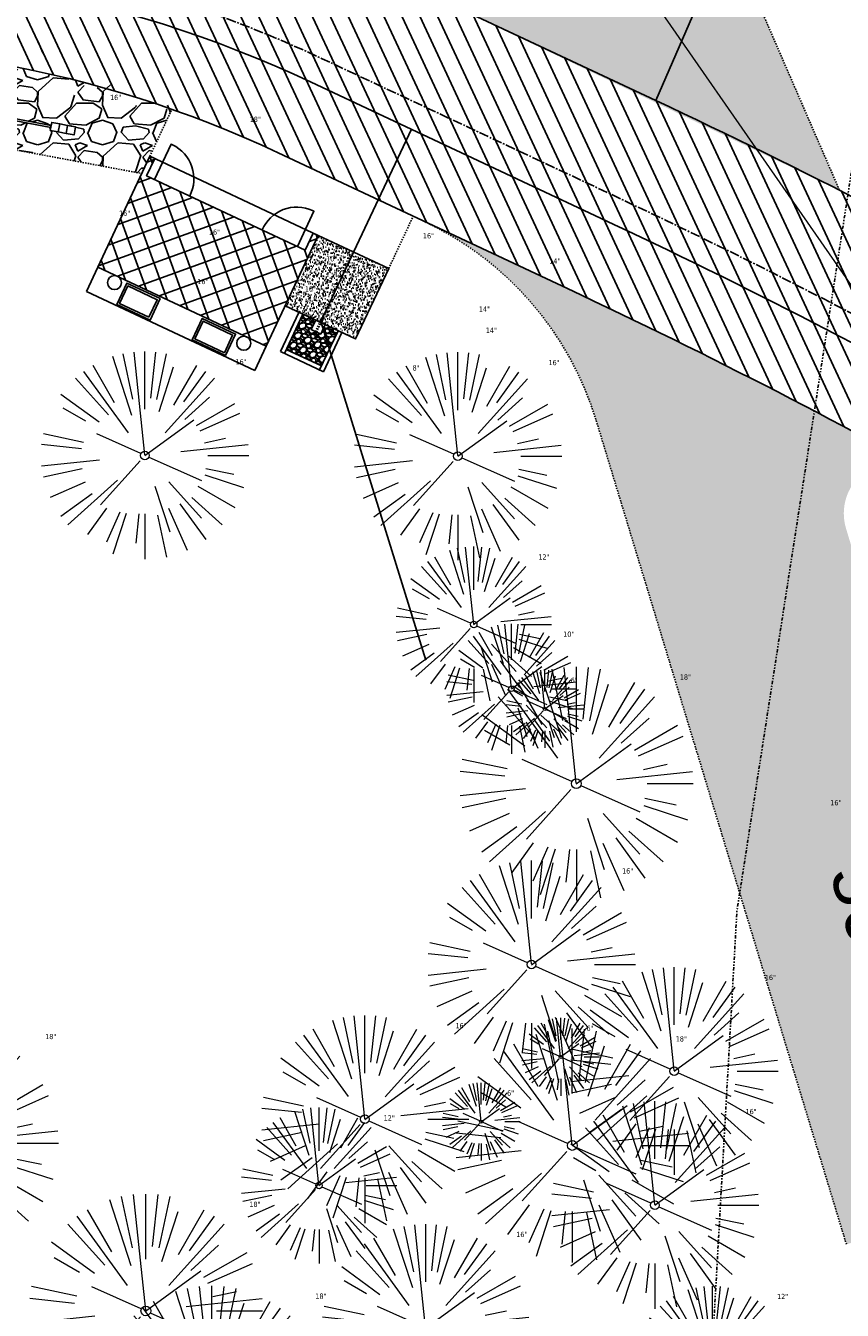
# Model space of a CAD drawing. Header units: feet. Extents: x 1134296 to 1140710, y 647902 to 649877.
# Tile 48 of 57: x 1134904 to 1134967, y 649174 to 649273. Entities that reach past the tile are written whole.
import ezdxf
from ezdxf.lldxf.tags import DXFTag

# ---------------------------------------------------------------- set-up
doc = ezdxf.new("R2010")
doc.units = ezdxf.units.FT
doc.header["$MEASUREMENT"] = 0
for name, pattern in [('CENTER2', [1.125, 0.75, -0.125, 0.125, -0.125]), ('DIVIDE2', [0.625, 0.25, -0.125, 0, -0.125, 0, -0.125]), ('DOT', [0.25, 0, -0.25]), ('HIDDEN', [0.375, 0.25, -0.125]), ('HIDDEN4', [0.095, 0.05, -0.045]), ('RAD', [0.13, 0.08, -0.05])]:
    doc.linetypes.add(name, pattern=pattern)
for name, color, linetype in [('-AGGREGATE', 8, 'Continuous'), ('-HARDWARE', 7, 'Continuous'), ('-TIMBER', 5, 'Continuous'), ('-WOOD', 5, 'Continuous'), ('A-BULLETINBOARD', 3, 'Continuous'), ('A-POSTS&BEAMS', 5, 'Continuous'), ('C-BLDG-DOOR', 5, 'Continuous'), ('C-BLDG-OTLN', 4, 'Continuous'), ('C-BLDG-PATT', 8, 'Continuous'), ('C-CAMPSITE-PADS', 6, 'Continuous'), ('C-PRKG-ASPH', 8, 'Continuous'), ('C-PRKG-GRVL', 8, 'Continuous'), ('C-ROAD-ASPHALT', 1, 'Continuous'), ('C-ROAD-CNTR', 1, 'CENTER2'), ('C-ROAD-GRVL', 1, 'RAD'), ('C-SWLK-CONC', 6, 'Continuous'), ('C-SWLK-CONC-PATT', 8, 'Continuous'), ('C-SWLK-GRVL', 6, 'RAD'), ('C-SWLK-GRVL-PATT', 8, 'Continuous'), ('C-UTIL-HYDRANT', 5, 'Continuous'), ('C-UTIL-WATER-MEP', 7, 'WATER (.5x)'), ('G-XREF', 7, 'Continuous'), ('V-FLOOD-PLAIN', 2, 'DIVIDE2')]:
    doc.layers.add(name, color=color, linetype=linetype)
doc.layers.add('A-HIDDEN', color=8, linetype='DOT', plot=False)
for name, color, linetype, lineweight in [('V-SITE-VEGE', 55, 'Continuous', 18), ('V-SITE-VEGE-TEXT', 8, 'Continuous', 18), ('V-UTIL-WATR-LINE', 8, 'WATER', 15)]:
    doc.layers.add(name, color=color, linetype=linetype, lineweight=lineweight)
doc.styles.add('Arial', font='arial.ttf')
doc.styles.add('SEI-Dim & Leader', font='tahoma.ttf')
doc.styles.get("Standard").update_dxf_attribs({"font": 'arial.ttf'})
tags = doc.linetypes.add('WATER', pattern='A,1.5,-0.2,["W",Standard,S=0.08,R=0,X=-0.1,Y=-0.04],-0.05', length=1.75).pattern_tags.tags
tags[6] = DXFTag(74, 10)
tags = doc.linetypes.add('WATER (.5x)', pattern='A,0.75,-0.2,["W",Standard,S=0.08,R=0,X=-0.1,Y=-0.04],-0.05', length=1).pattern_tags.tags
tags[6] = DXFTag(74, 10)
pattern_1 = [(37.50000000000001, (0, 0), (-0.06299335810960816, 1.926823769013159), [0, -1.52, 0, -1.7, 0, -1.625]), (7.499999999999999, (0, 0), (1.769776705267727, 2.82214606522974), [0, -0.82, 0, -1.37, 0, -0.525]), (327.5, (-1.23, 0), (3.114141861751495, 0.005659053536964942), [0, -0.5, 0, -1.8, 0, -2.35]), (317.5, (-1.23, 0), (3.006126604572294, 0.8776755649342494), [0, -0.25, 0, -1.18, 0, -1.35])]

# ---------------------------------------------------------------- blocks, each defined once
blk = doc.blocks.new('V-SITE-VEGE-Coniferious Tree 2')
at = {"color": 0, "linetype": 'ByBlock'}
for p, q in [((-0.0003172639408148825, 0.0025937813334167), (-0.05229705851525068, 0.4972664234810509)), ((-3.601054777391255e-05, 0.2219193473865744), (-3.601054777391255e-05, 0.5000060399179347)), ((0.02890183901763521, 0.2753366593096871), (0.05222503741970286, 0.4972664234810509)), ((-0.06264093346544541, 0.1926377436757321), (-0.1545378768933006, 0.4755369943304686)), ((-0.0574950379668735, 0.2703678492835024), (-0.1039851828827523, 0.4890788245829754)), ((0.0571938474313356, 0.2692740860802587), (0.1039131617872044, 0.4890788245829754)), ((-0.07913071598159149, 0.1088658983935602), (-0.2939353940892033, 0.4045257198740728)), ((-0.1460065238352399, 0.2528363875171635), (-0.2500390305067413, 0.4330260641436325)), ((0.06850648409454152, 0.2109817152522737), (0.1382469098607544, 0.425630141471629)), ((0.139142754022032, 0.2410654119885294), (0.2499670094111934, 0.4330260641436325)), ((0.1868724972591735, 0.2572635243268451), (0.2938633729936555, 0.4045257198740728)), ((-0.1756943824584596, 0.1950752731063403), (-0.3346129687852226, 0.3715878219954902)), ((0.09777767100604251, 0.108636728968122), (0.3345409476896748, 0.3715878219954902)), ((-0.2201011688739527, 0.1598873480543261), (-0.4045617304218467, 0.2938993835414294)), ((0.1919663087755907, 0.1728666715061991), (0.3115823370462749, 0.2805763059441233)), ((-0.2844040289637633, 0.1641894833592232), (-0.393144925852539, 0.2269610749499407)), ((0.2487690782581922, 0.143647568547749), (0.4329900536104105, 0.2500030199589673)), ((-0.0009318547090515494, -0.0006770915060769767), (0.2349564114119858, 0.1707208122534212)), ((0.2658942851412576, 0.1183972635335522), (0.4567507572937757, 0.2033670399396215)), ((-0.2961437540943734, 0.06292784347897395), (-0.4891148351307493, 0.1039491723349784)), ((-0.01992166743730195, 0.008854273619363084), (-0.2318825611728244, 0.1032199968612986)), ((0.2872695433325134, 0.06106323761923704), (0.3884790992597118, 0.08257391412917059)), ((-0.3060292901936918, 0.03215663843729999), (-0.4973024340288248, 0.05226104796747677)), ((0.173080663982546, 0.01818771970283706), (0.497230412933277, 0.05226104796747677)), ((0.3024988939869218, 0), (0.4999700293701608, 0)), ((-0.2182782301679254, -0.02292736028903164), (-0.4973024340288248, -0.05226104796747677)), ((-0.02300503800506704, -0.02554197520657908), (-0.2137781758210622, -0.2373882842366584)), ((0.01849546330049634, -0.008260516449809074), (0.2719985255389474, -0.1211160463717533)), ((-0.302185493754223, -0.0642195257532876), (-0.4891148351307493, -0.1039491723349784)), ((0.2891445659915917, -0.09395946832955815), (0.4755009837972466, -0.1545018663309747)), ((0.2936342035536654, -0.06241742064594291), (0.4274066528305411, -0.09084484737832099)), ((-0.2881436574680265, -0.1282723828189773), (-0.4568227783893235, -0.2033670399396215)), ((-0.1320480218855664, -0.1188660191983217), (-0.3716238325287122, -0.3345769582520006)), ((0.04781873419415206, -0.1473038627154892), (0.1192466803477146, -0.3671294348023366)), ((0.1143820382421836, -0.1271057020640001), (0.2718110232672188, -0.301920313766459)), ((0.2555295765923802, -0.1475434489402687), (0.4329900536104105, -0.2500030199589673)), ((-0.254528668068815, -0.1848980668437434), (-0.4045617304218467, -0.2938993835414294)), ((0.2253521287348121, -0.2029399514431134), (0.3715518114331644, -0.3345769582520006)), ((-0.1842986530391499, -0.2536176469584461), (-0.2766747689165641, -0.3807650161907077)), ((-0.1213812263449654, -0.2725449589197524), (-0.1855903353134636, -0.4167758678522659)), ((0.1131111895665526, -0.2541280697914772), (0.2033310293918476, -0.4567867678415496)), ((0.1688618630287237, -0.2324611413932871), (0.2938633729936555, -0.4045257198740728)), ((-0.09098502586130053, -0.2799408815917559), (-0.1545378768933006, -0.4755369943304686)), ((-0.02966136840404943, -0.2817638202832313), (-0.04434904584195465, -0.4216092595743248)), ((-3.601054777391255e-05, -0.2817638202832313), (-3.601054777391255e-05, -0.5000060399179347)), ((0.06104806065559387, -0.2873055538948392), (0.1039131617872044, -0.4890788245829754))]:
    blk.add_line(p, q, dxfattribs=at)
blk.add_circle((-3.601054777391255e-05, 0), 0.02083358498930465)
blk = doc.blocks.new('C_XBASE-PACTOLA_02403811')
at = {"layer": 'V-FLOOD-PLAIN', "flags": 128}
blk.add_lwpolyline([(1134914.782730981, 649486.6812236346), (1134964.912024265, 649449.9128447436), (1134986.127264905, 649409.6138352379), (1134975.347427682, 649311.0767022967), (1134958.917484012, 649205.057923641), (1134955.558909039, 649145.2391346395), (1134964.044928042, 649110.8634109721), (1134999.274655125, 649087.9986497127), (1135032.634643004, 649078.2829496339), (1135064.165377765, 649081.7137970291), (1135129.218654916, 649125.0400490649), (1135225.738491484, 649171.7426832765), (1135337.320879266, 649207.1686943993), (1135395.200465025, 649212.4327917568)], dxfattribs=at)
at = {"layer": 'V-UTIL-WATR-LINE', "flags": 128}
blk.add_lwpolyline([(1134946.432, 649283.888), (1135074.541151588, 649099.5990538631), (1135109.755, 649053.73), (1135113.62, 649049.674), (1135081.394236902, 648993.5410676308), (1135100.461075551, 648963.8033200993), (1135008.674239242, 648766.4398010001)], dxfattribs=at)
at = {"layer": 'V-SITE-VEGE', "rotation": 8.537736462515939e-07}
for p, xscale, yscale, zscale in [((1134913.302, 649240.156), 15.99980672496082, 15.99980672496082, 15.99980672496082), ((1134937.42, 649240.099), 15.99980672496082, 15.99980672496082, 15.99980672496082), ((1134938.638, 649227.135), 11.99985504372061, 11.99985504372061, 11.99985504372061), ((1134944.117, 649220.632), 5.999927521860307, 5.999927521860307, 5.999927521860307), ((1134943.092, 649200.947), 15.99980672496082, 15.99980672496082, 15.99980672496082), ((1134954.089, 649192.741), 15.99980672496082, 15.99980672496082, 15.99980672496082), ((1134930.256, 649189.031), 15.99980672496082, 15.99980672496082, 15.99980672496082), ((1134945.337, 649193.833), 5.999927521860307, 5.999927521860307, 5.999927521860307), ((1134939.218, 649188.846), 5.999927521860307, 5.999927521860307, 5.999927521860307), ((1134926.716, 649183.933), 11.99985504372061, 11.99985504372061, 11.99985504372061), ((1134952.603, 649182.421), 15.99980672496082, 15.99980672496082, 15.99980672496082), ((1134934.935, 649172.954), 15.99980672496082, 15.99980672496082, 15.99980672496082), ((1134957.027, 649170.184), 11.99985504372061, 11.99985504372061, 11.99985504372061)]:
    blk.add_blockref('V-SITE-VEGE-Coniferious Tree 2', p, dxfattribs=dict(at, xscale=xscale, yscale=yscale, zscale=zscale))
at = {"layer": 'V-SITE-VEGE'}
for p, xscale, yscale, zscale in [((1134941.547, 649222.184), 9.999879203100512, 9.999879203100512, 9.999879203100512), ((1134946.545, 649214.879), 17.99978256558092, 17.99978256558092, 17.99978256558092), ((1134897.64, 649187.196), 17.99978256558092, 17.99978256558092, 17.99978256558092), ((1134946.229, 649187.012), 17.99978256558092, 17.99978256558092, 17.99978256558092), ((1134913.374, 649174.274), 17.99978256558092, 17.99978256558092, 17.99978256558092), ((1134918.46, 649167.202), 17.99978256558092, 17.99978256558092, 17.99978256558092)]:
    blk.add_blockref('V-SITE-VEGE-Coniferious Tree 2', p, dxfattribs=dict(at, xscale=xscale, yscale=yscale, zscale=zscale))
at = {"layer": 'V-SITE-VEGE-TEXT', "char_height": 0.4, "attachment_point": 7, "style": 'SEI-Dim & Leader'}
for s, insert in [('16"', (1134910.617083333, 649267.518)), ('18"', (1134921.37934375, 649265.833)), ('16"', (1134911.309594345, 649258.5989999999)), ('16"', (1134918.231594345, 649257.142)), ('16"', (1134934.723083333, 649256.862)), ('10"', (1134927.263302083, 649255.085)), ('14"', (1134944.458822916, 649254.927)), ('16"', (1134917.337083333, 649253.342)), ('10"', (1134925.624302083, 649252.77)), ('14"', (1134939.033822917, 649251.225)), ('14"', (1134939.563822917, 649249.596)), ('16"', (1134920.280083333, 649247.156)), ('8"', (1134933.926041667, 649246.686)), ('16"', (1134944.398083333, 649247.099)), ('12"', (1134943.6215625, 649232.135)), ('10"', (1134945.533302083, 649226.184)), ('18"', (1134954.52034375, 649222.879)), ('6"', (1134946.10878125, 649222.632)), ('16"', (1134966.110083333, 649213.205)), ('16"', (1134950.070083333, 649207.947)), ('16"', (1134961.067083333, 649199.741)), ('18"', (1134905.61534375, 649195.196)), ('16"', (1134937.234083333, 649196.031)), ('6"', (1134947.32878125, 649195.833)), ('18"', (1134954.20434375, 649195.012)), ('6"', (1134941.20978125, 649190.846)), ('16"', (1134959.581083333, 649189.421)), ('12"', (1134931.6995625, 649188.933)), ('18"', (1134921.34934375, 649182.274)), ('16"', (1134941.913083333, 649179.954)), ('18"', (1134926.43534375, 649175.202)), ('12"', (1134962.0105625, 649175.184))]:
    blk.add_mtext(s, dxfattribs=dict(at, insert=insert))
blk = doc.blocks.new('HYDRANT & PAD')
at = {"layer": '-AGGREGATE'}
h = blk.add_hatch(dxfattribs=at)
h.set_pattern_fill('GRAVEL', color=256, scale=10)
h.set_pattern_definition([(228.012787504, (7.199999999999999, 10), (-80.00000000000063, -90.00000000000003), [1.34536, -133.190880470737]), (184.969740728, (6.3, 9), (119.9999999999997, 10.00000000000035), [2.30868, -228.5592476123]), (132.510447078, (4, 8.8), (100.0000000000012, -109.9999999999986), [1.62788, -161.160325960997]), (267.273689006, (0.1, 6.3), (10.00000000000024, 200.0000000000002), [2.10238, -208.13558041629]), (292.833654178, (0, 4.2), (-49.99999999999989, 120.0000000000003), [2.06155, -204.093731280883]), (357.273689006, (0.8, 2.3), (-200.0000000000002, 10.00000000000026), [2.10238, -208.13558041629]), (37.6942404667, (2.9, 2.2), (-130, -99.99999999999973), [2.78029, -275.24848548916]), (72.2553283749, (5.1, 3.9), (70.00000000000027, 220), [2.62488, -259.8632149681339]), (121.429565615, (5.899999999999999, 6.4), (-80.0000000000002, 129.9999999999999), [2.1095, -208.84073109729]), (175.236358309, (4.8, 8.2), (109.9999999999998, -10.00000000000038), [2.40832, -118.007625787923]), (222.397437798, (2.4, 8.4), (-119.9999999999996, -109.9999999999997), [3.11448, -308.333750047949]), (138.814074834, (10, 6.2), (-70.00000000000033, 60), [1.06301, -105.238448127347]), (171.46923439, (9.200000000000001, 6.899999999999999), (130, -19.99999999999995), [2.02237, -200.21511416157]), (225, (7.199999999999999, 7.199999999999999), (-1.110223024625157e-15, -9.999999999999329), [1.41421, -12.727925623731]), (203.198590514, (6.5, 8.4), (49.99999999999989, 19.99999999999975), [0.76158, -75.396151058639]), (291.801409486, (5.8, 8.100000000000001), (-9.99999999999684, 30.00000000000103), [1.07703, -52.774618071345]), (30.96375653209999, (6.2, 7.1), (30.00000000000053, 19.99999999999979), [1.74929, -56.56022894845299]), (161.565051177, (7.7, 8), (20.00000000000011, -9.999999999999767), [1.26491, -30.35786660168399]), (16.389540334, (0, 8.100000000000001), (99.99999999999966, 30.00000000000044), [1.772, -175.428451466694]), (70.3461759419, (1.7, 8.6), (-40.00000000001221, -110.000000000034), [1.48661, -147.17407747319]), (293.198590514, (7.7, 10), (-19.99999999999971, 49.99999999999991), [1.52315, -74.634581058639]), (343.610459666, (8.299999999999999, 8.6), (-99.99999999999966, 30.00000000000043), [1.772, -175.4284514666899]), (339.44395478, (0, 1.9), (-50.00000000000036, 20.00000000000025), [1.7088, -83.73123745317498]), (294.775140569, (1.6, 1.3), (-50.00000000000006, 110), [1.43178, -141.74643063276]), (66.8014094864, (7.800000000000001, 0), (19.99999999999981, 49.9999999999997), [1.52315, -74.634581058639]), (17.3540246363, (8.4, 1.4), (-129.9999999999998, -39.99999999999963), [1.67631, -165.9542361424]), (69.44395478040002, (2.9, 0), (-20.00000000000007, -49.99999999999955), [0.8543999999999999, -84.58563745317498]), (101.309932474, (7.199999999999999, 0), (-9.999999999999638, 40.00000000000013), [0.5099, -50.480295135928]), (165.963756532, (7.1, 0.5), (29.99999999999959, -10.00000000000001), [2.06155, -39.169506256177]), (186.009005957, (5.1, 1), (100.0000000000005, 9.999999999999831), [1.9105, -189.139231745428]), (303.690067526, (6.2, 6.2), (-9.999999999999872, 19.99999999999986), [1.44222, -34.61329275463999]), (353.157226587, (7, 5), (170.0000000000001, -20.00000000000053), [2.51794, -249.275626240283]), (60.9453959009, (9.5, 4.699999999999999), (-39.99999999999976, -69.99999999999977), [1.02956, -101.92674140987]), (90, (10, 5.600000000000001), (-9.999999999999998, 10), [0.6, -9.399999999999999]), (120.256437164, (4.9, 1.3), (40.00000000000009, -70.00000000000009), [1.38924, -137.535199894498]), (48.01278750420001, (4.2, 2.5), (80, 89.99999999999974), [2.69072, -131.845520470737]), (0, (6, 4.5), (10, 10), [2.6, -7.4]), (325.3048464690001, (8.6, 4.5), (100.0000000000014, -69.99999999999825), [1.58114, -156.53274300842]), (254.054604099, (9.9, 3.6), (-10.00000000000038, -40.00000000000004), [1.45602, -71.345078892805]), (207.645975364, (9.5, 2.2), (-189.9999999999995, -100.0000000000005), [2.37065, -234.694741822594]), (175.42607874, (7.4, 1.1), (-129.9999999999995, 10.00000000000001), [2.50799, -248.290734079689])])
h.paths.add_polyline_path([(18, 72.00028800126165), (18, 108.0002880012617), (-18, 108.0002880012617), (-18, 72.00028800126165), (-4.808241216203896, 72.00028800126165), (-4.808241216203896, 81.61064856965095), (4.808241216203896, 81.61064856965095), (4.808241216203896, 72.00028800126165)])
at = {"layer": 'C-SWLK-CONC-PATT'}
h = blk.add_hatch(dxfattribs=at)
h.set_pattern_fill('AR-CONC', color=256)
h.set_pattern_definition([(49.99999999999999, (-9267.938961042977, -358120.3480033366), (7.172601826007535, -0.6275213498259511), [0.75, -8.25]), (355, (-9267.938961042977, -358120.3480033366), (-1.38751333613, 7.521921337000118), [0.6, -6.6]), (100.45144446, (-9267.341244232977, -358120.4002967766), (5.78508846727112, 6.894399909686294), [0.6374019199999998, -7.011421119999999]), (46.18420000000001, (-9267.938961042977, -358118.3480033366), (10.67241330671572, -1.655192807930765), [1.125, -12.375]), (96.63563548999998, (-9267.049593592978, -358118.4859364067), (9.346619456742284, 9.741186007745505), [0.95610342, -10.5171376]), (351.1841639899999, (-9267.938961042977, -358118.3480033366), (9.346619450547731, 9.741186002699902), [0.9, -9.90000001]), (21, (-9266.938961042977, -358118.8480033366), (5.969070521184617, -4.026188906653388), [0.75, -8.25]), (326.0000000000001, (-9266.938961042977, -358118.8480033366), (2.433153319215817, 7.25150045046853), [0.6, -6.6]), (71.45144474, (-9266.441538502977, -358119.1835190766), (8.402223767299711, 3.225311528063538), [0.6374019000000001, -7.01142112]), (37.50000000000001, (-9267.938961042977, -358120.3480033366), (0.1215985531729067, 3.328938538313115), [0, -6.52, 0, -6.7, 0, -6.625]), (7.499999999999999, (-9267.938961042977, -358120.3480033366), (2.630695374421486, 3.944117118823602), [0, -3.82, 0, -6.37, 0, -2.525]), (327.5, (-9270.168961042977, -358120.3480033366), (5.338224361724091, -0.225548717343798), [0, -2.5, 0, -7.8, 0, -10.35]), (317.5, (-9271.168961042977, -358120.3480033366), (5.831861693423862, 1.001049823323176), [0, -3.25, 0, -5.18, 0, -7.35])])
h.paths.add_polyline_path([(36, 72.00028800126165), (-0.4957049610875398, 72.00028800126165), (-1.798695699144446, 72.00028800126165), (-5.835965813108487, 72.00028800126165), (-36, 72.00028800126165), (-36, 0), (36, 0)])
at = {"layer": '-HARDWARE'}
for p, q in [((-0.9315394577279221, 70.21826426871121), (-0.8876926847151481, 69.50718080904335)), ((-0.1281694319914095, 68.22893146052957), (-0.2203198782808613, 71.20029082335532)), ((-0.2203198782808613, 71.20029082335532), (0.3198867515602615, 71.20029082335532)), ((0.3198867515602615, 71.20029082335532), (0.2407152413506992, 68.21512720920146)), ((0.8998299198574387, 70.21826426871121), (0.8559831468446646, 69.50718080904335))]:
    blk.add_line(p, q, dxfattribs=at)
for points in [[(0.8029218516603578, 81.98121565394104), (-0.8482130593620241, 81.98121565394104)], [(-0.7738970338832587, 82.57871776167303), (-0.7738970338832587, 81.98121565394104)], [(-0.5697122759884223, 81.61064856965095), (-0.5697122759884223, 81.98121565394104)], [(0.5697122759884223, 81.61064856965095), (0.5697122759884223, 81.98121565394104)], [(0.7255089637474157, 82.57871776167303), (0.7255089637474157, 81.98121565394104)]]:
    blk.add_lwpolyline(points, dxfattribs=at)
at = {"layer": '-HARDWARE', "linetype": 'HIDDEN4'}
for points in [[(-0.5697122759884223, 81.61064856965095), (-0.5697122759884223, 72.05710965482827)], [(0.5697122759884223, 81.61064856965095), (0.5697122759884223, 72.03999334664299)]]:
    blk.add_lwpolyline(points, dxfattribs=at)
at = {"layer": '-HARDWARE'}
blk.add_lwpolyline([(0.8559831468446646, 69.50718080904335), (0.8045775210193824, 68.56404653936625, 0.01361364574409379), (0.8040674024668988, 68.54531445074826), (0.8040674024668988, 68.07627233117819, -0.01489474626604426), (0.8034568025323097, 68.0557797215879), (0.7831394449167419, 67.7151425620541, -0.396870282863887), (0.4395640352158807, 67.39144916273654), (-0.471273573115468, 67.39144916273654, -0.3968702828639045), (-0.8148489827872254, 67.7151425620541), (-0.8351663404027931, 68.0557797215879, -0.01489474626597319), (-0.8357769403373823, 68.07627233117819), (-0.8357769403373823, 68.54531445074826, 0.01361364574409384), (-0.836287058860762, 68.56404653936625), (-0.8876926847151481, 69.50718080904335)], format="xyb", dxfattribs=at)
for centre, radius, start, end in [((-0.0241940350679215, 82.57871776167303), 0.7935149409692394, 340.8717572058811, 199.1282427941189), ((-0.0241940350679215, 82.57871776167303), 0.7497029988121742, 0, 180), ((-0.01585476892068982, 70.99310702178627), 1.199524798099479, 284.4557706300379, 262.2779910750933)]:
    blk.add_arc(centre, radius, start, end, dxfattribs=at)
at = {"layer": '-TIMBER', "flags": 128}
for points in [[(-22, 112.0002880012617), (-22, 72.00028800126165)], [(22, 112.0002880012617), (-22, 112.0002880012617)], [(-18, 112.0002880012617), (-18, 72.00028800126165)], [(18, 108.0002880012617), (-18, 108.0002880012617)], [(18, 112.0002880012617), (18, 72.00028800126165)], [(22, 112.0002880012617), (22, 72.00028800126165)]]:
    blk.add_lwpolyline(points, dxfattribs=at)
at = {"layer": '-WOOD'}
blk.add_lwpolyline([(4.808241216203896, 72.00028800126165), (4.808241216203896, 81.61064856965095), (-4.808241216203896, 81.61064856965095), (-4.808241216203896, 72.00028800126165)], close=True, dxfattribs=at)
at = {"layer": 'C-SWLK-CONC'}
blk.add_lwpolyline([(36, 0), (36, 72.00028800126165), (-36, 72.00028800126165), (-36, 0)], dxfattribs=at)
at = {"layer": 'C-SWLK-CONC', "linetype": 'Continuous'}
blk.add_lwpolyline([(-36, 0), (36, 0)], dxfattribs=at)
blk = doc.blocks.new('2p kiosk')
at = {"layer": 'A-BULLETINBOARD', "linetype": 'Continuous'}
for points in [[(-0.3125, 0.08333333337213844), (-0.3125, -0.08333333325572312), (-4.3125, -0.08333333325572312), (-4.3125, 0.08333333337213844)], [(0.3125, 0.08333333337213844), (0.3125, -0.08333333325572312), (4.3125, -0.08333333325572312), (4.3125, 0.08333333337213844)]]:
    blk.add_lwpolyline(points, close=True, dxfattribs=at)
at = {"layer": 'A-HIDDEN', "linetype": 'HIDDEN'}
for points in [[(-4.3125, -0.08333333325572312), (-4.145833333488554, -0.08333333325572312), (-4.145833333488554, -0.06770833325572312), (-4.296875, -0.06770833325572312), (-4.296875, 0.08333333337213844), (-4.3125, 0.08333333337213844)], [(-0.3125, -0.08333333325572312), (-0.4791666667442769, -0.08333333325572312), (-0.4791666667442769, -0.06770833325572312), (-0.328125, -0.06770833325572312), (-0.328125, 0.08333333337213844), (-0.3125, 0.08333333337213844)], [(0.3125, -0.08333333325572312), (0.4791666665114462, -0.08333333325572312), (0.4791666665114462, -0.06770833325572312), (0.328125, -0.06770833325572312), (0.328125, 0.08333333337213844), (0.3125, 0.08333333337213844)], [(4.3125, -0.08333333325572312), (4.145833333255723, -0.08333333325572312), (4.145833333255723, -0.06770833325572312), (4.296875, -0.06770833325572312), (4.296875, 0.08333333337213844), (4.3125, 0.08333333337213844)]]:
    blk.add_lwpolyline(points, close=True, dxfattribs=at)
at = {"layer": 'A-POSTS&BEAMS'}
for points in [[(-5.5625, 0.3125), (-6.1875, 0.3125), (-6.1875, -0.3125), (-5.5625, -0.3125)], [(-4.9375, 0.3125), (-5.5625, 0.3125), (-5.5625, -0.3125), (-4.9375, -0.3125)], [(-4.3125, 0.3125), (-4.9375, 0.3125), (-4.9375, -0.3125), (-4.3125, -0.3125)], [(-0.3125, 0.3125), (0.3125, 0.3125), (0.3125, -0.3125), (-0.3125, -0.3125)], [(4.3125, 0.3125), (4.9375, 0.3125), (4.9375, -0.3125), (4.3125, -0.3125)], [(4.9375, 0.3125), (5.5625, 0.3125), (5.5625, -0.3125), (4.9375, -0.3125)], [(5.5625, 0.3125), (6.1875, 0.3125), (6.1875, -0.3125), (5.5625, -0.3125)]]:
    blk.add_lwpolyline(points, close=True, dxfattribs=at)
blk = doc.blocks.new('C_PBASE-PACTOLA_02403811')
at = {"layer": 'C-BLDG-PATT'}
h = blk.add_hatch(dxfattribs=at)
h.set_pattern_fill('ANSI37', color=256, scale=9.999999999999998, angle=154.8666035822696)
h.set_pattern_definition([(199.8666035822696, (2438101.705935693, 753802.3362493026), (0.4247892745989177, -1.175607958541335), []), (289.8666035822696, (2438101.705935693, 753802.3362493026), (1.175607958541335, 0.4247892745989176), [])])
h.paths.add_polyline_path([(1134926.654524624, 649257.1019187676), (1134926.277307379, 649257.2788884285), (1134925.65656401, 649255.9592612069), (1134913.436074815, 649261.6924450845), (1134914.055468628, 649263.0127054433), (1134913.678251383, 649263.1896751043), (1134909.678737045, 649254.6645653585), (1134922.655010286, 649248.576809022)])
at = {"layer": 'C-BLDG-DOOR'}
for points in [[(1134916.755614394, 649260.1361621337, 0.4229308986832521), (1134915.426996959, 649264.073216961), (1134915.314245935, 649264.1261135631), (1134914.040064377, 649261.4101493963)], [(1134922.337842, 649257.5172868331, -0.4229308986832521), (1134926.214822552, 649259.0121603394), (1134926.327573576, 649258.9592637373), (1134925.053392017, 649256.2432995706)]]:
    blk.add_lwpolyline(points, format="xyb", dxfattribs=at)
at = {"layer": 'C-BLDG-OTLN', "flags": 128}
blk.add_lwpolyline([(1134926.654524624, 649257.1019187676), (1134926.277307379, 649257.2788884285), (1134925.65656401, 649255.9592612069), (1134913.436074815, 649261.6924450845), (1134914.055468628, 649263.0127054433), (1134913.678251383, 649263.1896751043), (1134909.678737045, 649254.6645653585), (1134922.655010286, 649248.576809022)], close=True, dxfattribs=at)
at = {"layer": 'C-ROAD-ASPHALT'}
blk.add_lwpolyline([(1134916.811965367, 648653.2299950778), (1134952.321656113, 648718.215074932, 0.01915469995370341), (1134969.657277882, 648753.0477392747), (1135036.873309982, 648902.1641641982, 0.009218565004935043), (1135044.254367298, 648919.3790657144), (1135101.509820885, 649060.0203951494, 0.04927264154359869), (1135107.544114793, 649080.3791714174), (1135113.245677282, 649110.0761826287, 0.3025232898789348), (1135079.742163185, 649189.7952543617), (1135017.583038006, 649231.0012923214, 0.03670103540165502), (1134952.658282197, 649267.4907225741), (1134930.361796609, 649277.95101182, 0.265468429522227), (1134828.518541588, 649269.7547374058), (1134807.494103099, 649255.3935736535, 0.04164346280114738), (1134780.654611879, 649233.5777859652), (1134706.829601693, 649162.5981949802, 0.05765878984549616), (1134625.196538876, 649063.6602364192, -0.5722564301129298), (1134616.582948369, 649064.0343807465), (1134601.857481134, 649091.7855040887)], format="xyb", dxfattribs=at)
blk.add_lwpolyline([(1134609.502741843, 649004.1715281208, -0.08481675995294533), (1134717.918854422, 649151.0643979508), (1134791.743864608, 649222.0439889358, -0.04164346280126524), (1134816.518779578, 649242.1816391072), (1134837.543218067, 649256.5428028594, -0.2654684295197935), (1134923.566161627, 649263.4658695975), (1134945.862647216, 649253.0055803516, -0.03670103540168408), (1135008.742528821, 649217.6654234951), (1135070.901654, 649176.4593855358, -0.3025232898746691), (1135097.532652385, 649113.0929439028), (1135091.831089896, 649083.3959326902, -0.0492726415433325), (1135086.690765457, 649066.0532714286), (1135029.43531187, 648925.4119419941, -0.009218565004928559), (1135022.286728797, 648908.7392420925), (1134970.105907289, 648792.9779079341, 0.09466954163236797), (1134957.786175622, 648834.7349342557), (1134921.92741579, 648904.3472810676, 0.300313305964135), (1134722.086161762, 649016.5601342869), (1134632.500993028, 649010.1122188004, 0.09071439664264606)], format="xyb", close=True, dxfattribs=at)
at = {"layer": 'C-ROAD-CNTR', "flags": 128}
blk.add_lwpolyline([(1134682.815781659, 648422.2458494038), (1134669.21986276, 648425.8462855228, -0.1774687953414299), (1134620.150062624, 648460.1534391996), (1134616.502637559, 648465.3792168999, -0.1042089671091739), (1134576.197064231, 648560.2628234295), (1134558.554057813, 648650.0509356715, -0.01381007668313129), (1134553.979962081, 648677.2843639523), (1134544.902369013, 648742.2703875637, -0.09433329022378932), (1134550.434197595, 648854.3354307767), (1134558.997505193, 648889.7214101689, -0.1428635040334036), (1134712.374228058, 649156.8312964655), (1134786.199238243, 649227.8108874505, -0.04164346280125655), (1134812.006441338, 649248.7876063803), (1134833.030879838, 649263.1487701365, -0.2654684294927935), (1134926.96397912, 649270.7084407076), (1134949.260464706, 649260.2481514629, -0.03670103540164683), (1135013.162783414, 649224.3333579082), (1135075.321908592, 649183.1273199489, -0.3025232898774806), (1135105.389164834, 649111.5845632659), (1135099.687602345, 649081.8875520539, -0.04927264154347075), (1135094.100293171, 649063.036833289), (1135036.844839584, 648922.3955038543, -0.009218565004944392), (1135029.58001939, 648905.4517031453), (1134962.363987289, 648756.3352782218, -0.01915469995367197), (1134945.301367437, 648722.0511597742), (1134909.791676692, 648657.06607992, -0.111236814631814), (1134866.238656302, 648607.5744966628), (1134762.181369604, 648532.0907847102, 0.3229446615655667), (1134716.395894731, 648393.2215671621), (1134719.721086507, 648382.7059234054, -0.1714240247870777), (1134715.287797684, 648249.5554414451), (1134707.163513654, 648228.7837741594, -0.02272318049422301), (1134688.713657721, 648187.2766264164, 0.05045028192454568), (1134653.344169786, 648094.1277041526)], format="xyb", dxfattribs=at)
at = {"layer": 'C-ROAD-GRVL', "flags": 128}
blk.add_lwpolyline([(1134958.237291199, 649280.3310753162), (1134966.823562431, 649260.5750029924)], dxfattribs=at)
blk.add_lwpolyline([(1134967.354120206, 649179.3996507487), (1134948.075142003, 649242.8437104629, 0.2123922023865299), (1134934.773317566, 649258.2080861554)], format="xyb", dxfattribs=at)
at = {"layer": 'C-SWLK-CONC'}
for p, q in [((1134913.678251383, 649263.1896751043), (1134926.654524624, 649257.1019187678)), ((1134908.793888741, 649252.7784791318), (1134909.678737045, 649254.6645653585)), ((1134921.770161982, 649246.690722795), (1134908.793888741, 649252.7784791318)), ((1134921.770161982, 649246.690722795), (1134922.655010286, 649248.576809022))]:
    blk.add_line(p, q, dxfattribs=at)
at = {"layer": 'C-SWLK-CONC', "flags": 128}
for points in [[(1134913.694061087, 649250.5676785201), (1134911.127320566, 649251.7718525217), (1134911.90657566, 649253.4328629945), (1134914.473316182, 649252.2286889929)], [(1134913.613445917, 649250.7907402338), (1134911.350391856, 649251.8524411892), (1134911.987190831, 649253.2098012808), (1134914.250244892, 649252.1481003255)], [(1134919.503443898, 649247.8432969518), (1134916.939616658, 649249.0461042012), (1134917.718871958, 649250.7071151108), (1134920.282699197, 649249.5043078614)], [(1134919.425742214, 649248.0649923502), (1134917.159747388, 649249.1280729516), (1134917.796546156, 649250.4854326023), (1134920.062540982, 649249.4223520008)]]:
    blk.add_lwpolyline(points, close=True, dxfattribs=at)
at = {"layer": 'C-SWLK-CONC'}
for centre in [(1134910.956119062, 649253.4626784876), (1134920.919227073, 649248.7903563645)]:
    blk.add_circle(centre, 0.5409804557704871, dxfattribs=at)
at = {"layer": 'C-SWLK-GRVL'}
for points in [[(1134869.951394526, 649270.0921803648), (1134876.428542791, 649261.2013676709), (1134884.40228412, 649261.8490166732), (1134886.873573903, 649266.7440789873), (1134913.05885757, 649261.8694147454)], [(1134913.678251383, 649263.1896751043), (1134915.377160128, 649266.8109606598)], [(1134932.086452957, 649254.5535556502), (1134933.976365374, 649258.5819724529)]]:
    blk.add_lwpolyline(points, dxfattribs=at)
at = {"layer": 'C-UTIL-WATER-MEP', "flags": 128}
blk.add_lwpolyline([(1134713.292159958, 648416.2441137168), (1134669.731849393, 648427.7796426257, -0.1774687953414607), (1134621.79009064, 648461.2981261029), (1134618.142665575, 648466.5239038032, -0.1042089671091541), (1134578.159536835, 648560.6484414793), (1134560.516530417, 648650.4365537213, -0.01381007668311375), (1134555.960731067, 648677.5610482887), (1134546.883138, 648742.5470719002, -0.09433329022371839), (1134552.378087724, 648853.8650148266), (1134560.941395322, 648889.2509942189, -0.1428635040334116), (1134713.760384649, 649155.3895718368), (1134787.585394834, 649226.3691628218, -0.04164346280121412), (1134813.134525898, 649247.1361145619), (1134834.158964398, 649261.4972783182, -0.2654684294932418), (1134926.114524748, 649268.8977979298), (1134948.411010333, 649258.437508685, -0.03670103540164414), (1135012.057719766, 649222.6663743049), (1135074.216844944, 649181.4603363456, -0.302523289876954), (1135103.425036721, 649111.961658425), (1135097.723474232, 649082.264647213, -0.04927264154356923), (1135092.247911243, 649063.7909428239), (1135034.992457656, 648923.1496133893, -0.009218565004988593), (1135027.756696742, 648906.273587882), (1134960.540664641, 648757.1571629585, -0.01915469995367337), (1134943.546295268, 648723.0101809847), (1134908.036604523, 648658.0251011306, -0.1112368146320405), (1134865.064291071, 648609.1934056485), (1134761.007004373, 648533.7096936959, 0.1574684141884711), (1134714.965670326, 648470.6755079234, 0.1574684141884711)], format="xyb", dxfattribs=at)
for points in [[(1134926.858959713, 649250.4712111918), (1134933.842248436, 649265.2723734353)], [(1134926.858959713, 649250.4712111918), (1134934.952477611, 649224.3994269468)]]:
    blk.add_lwpolyline(points, dxfattribs=at)
at = {"layer": 'Defpoints', "flags": 128}
blk.add_lwpolyline([(1134958.237291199, 649280.3310753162), (1134952.658282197, 649267.4907225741)], dxfattribs=at)
at = {"layer": 'A-BULLETINBOARD', "rotation": 169.4545065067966}
blk.add_blockref('2p kiosk', (1134901.822790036, 649266.2827074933), dxfattribs=at)
at = {"layer": 'C-UTIL-HYDRANT', "xscale": 0.08333333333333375, "yscale": 0.08333333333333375, "zscale": 0.08333333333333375, "rotation": 154.8666035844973}
blk.add_blockref('HYDRANT & PAD', (1134929.370488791, 649255.8277372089), dxfattribs=at)
at = {"layer": 'C-CAMPSITE-PADS', "insert": (1134969.859957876, 649209.2096881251), "char_height": 4, "attachment_point": 1, "rotation": 286.85888291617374, "style": 'Arial'}
blk.add_mtext_dynamic_manual_height_columns("50'", width=0.889023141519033, gutter_width=1, heights=[0], dxfattribs=at)
blk = doc.blocks.new('C_PHTCH-PACTOLA_02403811')
at = {"layer": 'C-PRKG-ASPH'}
h = blk.add_hatch(dxfattribs=at)
h.set_pattern_fill('ANSI31', color=256, scale=10, angle=70)
h.set_pattern_definition([(115, (0, 0), (-1.132884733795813, -0.5282728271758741), [])])
edge = h.paths.add_edge_path(flags=16)
edge.add_arc((1135093.567290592, 648760.3570235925), 541.9999999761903, 143.5703577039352, 153.2664360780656, ccw=False)
edge.add_arc((1135093.567290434, 648760.3570237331), 541.9999997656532, 133.8742793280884, 143.5703577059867, ccw=False)
edge.add_line((1134717.918854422, 649151.0643979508), (1134791.743864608, 649222.0439889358))
edge.add_arc((1134924.814897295, 649083.6384245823), 191.9999999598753, 124.33581191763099, 133.8742793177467, ccw=False)
edge.add_line((1134816.518779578, 649242.1816391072), (1134837.543218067, 649256.5428028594))
edge.add_arc((1134886.614896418, 649184.7029087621), 87.00000000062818, 64.86660358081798, 124.33581191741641, ccw=False)
edge.add_line((1134923.566161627, 649263.4658695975), (1134945.862647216, 649253.0055803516))
edge.add_arc((1134736.896871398, 648807.5874571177), 491.9999999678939, 56.45911934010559, 64.86660355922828, ccw=False)
edge.add_line((1135008.742528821, 649217.6654234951), (1135070.901654, 649176.4593855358))
edge.add_arc((1135036.644680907, 649124.7828938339), 62.00000000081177, -10.868034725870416, 56.45911933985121, ccw=False)
edge.add_line((1135097.532652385, 649113.0929439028), (1135091.831089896, 649083.3959326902))
edge.add_arc((1135001.481196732, 649100.7423100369), 92.00000001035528, 337.8486329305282, 349.13196525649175, ccw=False)
edge.add_line((1135086.690765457, 649066.0532714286), (1135029.43531187, 648925.4119419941))
edge.add_arc((1134573.749357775, 649110.9228871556), 491.9999995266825, 335.73595333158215, 337.84863296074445, ccw=False)
edge.add_line((1135022.286728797, 648908.7392420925), (1134970.105907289, 648792.9779079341))
edge.add_line((1134970.105907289, 648792.9779079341), (1134955.070696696, 648759.622817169))
edge.add_arc((1134506.533324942, 648961.8064625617), 492.0000003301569, 331.3465562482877, 335.7359533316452, ccw=False)
edge.add_line((1134938.281078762, 648725.8872446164), (1134902.771388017, 648660.9021647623))
edge.add_arc((1134778.161263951, 648728.9926705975), 142.0000000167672, 305.95733191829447, 331.34655630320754, ccw=False)
edge.add_line((1134861.541195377, 648614.0501326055), (1134757.483908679, 648538.5664206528))
edge.add_arc((1134835.579196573, 648430.9089730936), 133.0000000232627, 125.9573319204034, 166.4171722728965)
edge.add_arc((1134672.277915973, 648470.363906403), 35.00000000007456, 244.10855969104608, 346.41717227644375, ccw=False)
edge.add_arc((1134691.461854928, 648509.9128519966), 78.95614352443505, 214.9055155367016, 244.1168481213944, ccw=False)
edge.add_line((1134626.710174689, 648464.732186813), (1134623.062749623, 648469.9579645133))
edge.add_arc((1134821.506139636, 648608.4650796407), 241.9999999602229, 191.1167612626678, 214.9138039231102, ccw=False)
edge.add_line((1134584.046954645, 648561.8052956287), (1134566.403948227, 648651.5934078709))
edge.add_arc((1135049.172208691, 648746.4554480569), 491.9999999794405, 187.9519260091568, 191.1167612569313, ccw=False)
edge.add_line((1134561.903038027, 648678.391101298), (1134552.825444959, 648743.3771249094))
edge.add_arc((1134842.017716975, 648783.7730382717), 292.0000000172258, 166.3961174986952, 187.9519260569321, ccw=False)
edge.add_line((1134558.209758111, 648852.4537669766), (1134566.77306571, 648887.8397463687))
edge.add_arc((1135093.567290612, 648760.357023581), 542.0000000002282, 158.0478401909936, 166.396117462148, ccw=False)
edge.add_arc((1135093.567290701, 648760.357023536), 542.0000000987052, 153.2664360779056, 158.0478401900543, ccw=False)
edge = h.paths.add_edge_path()
edge.add_line((1134664.934415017, 648091.0186503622), (1134641.753924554, 648097.236757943))
edge.add_arc((1135131.441785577, 647965.8792352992), 506.9999999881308, 154.1154939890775, 164.9840567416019, ccw=False)
edge.add_arc((1135131.44177555, 647965.8792402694), 506.9999887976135, 153.4314984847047, 154.115493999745, ccw=False)
edge.add_arc((1134241.513528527, 648410.9103548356), 488.0000000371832, 333.4314984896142, 338.6383717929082)
edge.add_line((1134695.987914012, 648233.1548120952), (1134704.112198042, 648253.9264793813))
edge.add_arc((1134529.027803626, 648322.4060737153), 188.0000000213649, 338.6383717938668, 377.1954705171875)
edge.add_arc((1134651.306425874, 648360.2470375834), 60.00000000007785, 17.1954705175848, 74.97265706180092)
edge.add_line((1134666.863224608, 648418.1951696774), (1134661.500576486, 648419.8056636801))
edge.add_arc((1134691.489318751, 648509.9450223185), 94.99699278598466, 223.9418846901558, 251.5980721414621, ccw=False)
edge.add_arc((1134691.535842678, 648509.9839590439), 95.05751145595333, 214.9165962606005, 223.9393241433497, ccw=False)
edge.add_line((1134613.590003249, 648455.5746160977), (1134609.942525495, 648460.8004692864))
edge.add_arc((1134821.506139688, 648608.4650796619), 258.0000000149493, 191.1167612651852, 214.9138039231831, ccw=False)
edge.add_line((1134568.347173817, 648558.7203512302), (1134550.704167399, 648648.5084634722))
edge.add_arc((1135049.172208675, 648746.4554480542), 507.9999999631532, 187.9519260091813, 191.1167612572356, ccw=False)
edge.add_line((1134546.056886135, 648676.177626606), (1134536.979293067, 648741.163650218))
edge.add_arc((1134842.01771694, 648783.7730382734), 307.9999999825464, 166.3961174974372, 187.9519260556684, ccw=False)
edge.add_line((1134542.658637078, 648856.2170945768), (1134551.221944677, 648891.6030739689))
edge.add_arc((1135093.567290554, 648760.3570237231), 557.9999999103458, 163.9213237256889, 166.3961174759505, ccw=False)
edge.add_arc((1134538.177323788, 648920.4382053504), 19.99999999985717, 343.9213237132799, 402.7699397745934)
edge.add_line((1134552.859048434, 648934.0193305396), (1134533.446357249, 648955.005204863))
edge.add_arc((1135093.567290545, 648760.3570234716), 592.9783928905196, 146.0187423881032, 160.8370986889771, ccw=False)
edge.add_line((1134601.857481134, 649091.7855040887), (1134616.582948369, 649064.0343807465))
edge.add_arc((1134620.999668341, 649066.3780071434), 5.000000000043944, 207.9515834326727, 327.0740857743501)
edge.add_arc((1135093.567290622, 648760.3570235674), 558.0000000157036, 133.8742793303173, 147.0740857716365, ccw=False)
edge.add_line((1134706.829601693, 649162.5981949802), (1134780.654611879, 649233.5777859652))
edge.add_arc((1134924.814897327, 649083.6384245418), 208.0000000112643, 124.3358119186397, 133.8742793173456, ccw=False)
edge.add_line((1134807.494103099, 649255.3935736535), (1134828.518541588, 649269.7547374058))
edge.add_arc((1134886.614896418, 649184.7029087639), 102.9999999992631, 64.86660357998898, 124.33581191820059, ccw=False)
edge.add_line((1134930.361796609, 649277.9510118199), (1134952.658282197, 649267.4907225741))
edge.add_arc((1134736.896871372, 648807.5874570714), 508.0000000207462, 56.4591193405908, 64.86660355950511, ccw=False)
edge.add_line((1135017.583038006, 649231.0012923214), (1135079.742163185, 649189.7952543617))
edge.add_arc((1135036.644680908, 649124.782893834), 77.99999999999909, -10.868034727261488, 56.45911934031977, ccw=False)
edge.add_line((1135113.245677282, 649110.0761826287), (1135107.544114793, 649080.3791714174))
edge.add_arc((1135001.481196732, 649100.7423100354), 108.0000000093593, 337.84863293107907, 349.131965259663, ccw=False)
edge.add_line((1135101.509820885, 649060.0203951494), (1135044.254367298, 648919.3790657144))
edge.add_arc((1134573.749357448, 649110.9228872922), 507.9999998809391, 335.7359533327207, 337.84863295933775, ccw=False)
edge.add_line((1135036.873309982, 648902.1641641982), (1134969.657277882, 648753.0477392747))
edge.add_arc((1134506.53332524, 648961.8064624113), 507.9999999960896, 331.346556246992, 335.73595333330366, ccw=False)
edge.add_line((1134952.321656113, 648718.215074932), (1134916.811965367, 648653.2299950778))
edge.add_arc((1134778.161263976, 648728.9926705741), 157.9999999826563, 305.9573319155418, 331.3465563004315, ccw=False)
edge.add_line((1134870.936117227, 648601.0988607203), (1134766.878830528, 648525.6151487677))
edge.add_arc((1134835.579196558, 648430.9089731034), 117.0000000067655, 125.9573319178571, 162.264860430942)
edge.add_arc((1134752.713885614, 648457.4106757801), 29.99999999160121, 162.264860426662, 196.8024120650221)
edge.add_arc((1134835.579196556, 648430.9089731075), 113.0000000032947, 170.9217318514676, 197.5476736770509)
edge.add_line((1134727.837491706, 648396.8395581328), (1134731.162683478, 648386.3239143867))
edge.add_arc((1134529.027802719, 648322.4060734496), 212.0000009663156, 11.340079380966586, 17.54767372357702, ccw=False)
edge.add_arc((1134529.055568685, 648322.403813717), 211.9732215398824, -20.64909134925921, 11.342153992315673, ccw=False)
edge.add_arc((1134759.869013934, 648235.3149369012), 34.72371615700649, 159.1871917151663, 239.4135572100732)
edge.add_line((1134742.200276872, 648205.422593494), (1134709.513, 648185.696))
edge.add_line((1134709.513, 648185.696), (1134698.996135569, 648181.0065459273))
edge.add_arc((1135131.441785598, 647965.8792352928), 483.0000000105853, 153.5511843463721, 164.9840567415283)
at = {"layer": 'C-PRKG-GRVL'}
h = blk.add_hatch(dxfattribs=at)
h.set_pattern_fill('AR-SAND', color=256)
h.set_pattern_definition(pattern_1)
edge = h.paths.add_edge_path()
edge.add_line((1134896.16021348, 649287.2596585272), (1134921.550569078, 649296.2711010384))
edge.add_line((1134921.550569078, 649296.2711010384), (1134958.237291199, 649280.3310753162))
edge.add_line((1134958.237291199, 649280.3310753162), (1134966.823562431, 649260.5750029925))
edge.add_line((1134966.823562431, 649260.5750029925), (1134930.361796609, 649277.95101182))
edge.add_arc((1134886.614896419, 649184.7029087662), 102.9999999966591, 64.86660358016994, 84.6825994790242)
h = blk.add_hatch(dxfattribs=at)
h.set_pattern_fill('AR-SAND', color=256)
h.set_pattern_definition(pattern_1)
edge = h.paths.add_edge_path()
edge.add_line((1134948.075142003, 649242.8437104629), (1134967.354120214, 649179.3996507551))
edge.add_line((1134967.354120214, 649179.3996507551), (1134982.662922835, 649184.0515925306))
edge.add_line((1134982.662922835, 649184.0515925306), (1134967.326151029, 649234.5224761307))
edge.add_arc((1134971.153351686, 649235.6854615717), 3.999999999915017, 61.3123923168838, 196.9026447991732, ccw=False)
edge.add_arc((1134736.896868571, 648807.5874513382), 492.0000064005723, 61.31239235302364, 64.86660354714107)
edge.add_line((1134945.862647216, 649253.0055803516), (1134934.773317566, 649258.2080861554))
edge.add_arc((1134924.15513791, 649235.5750514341), 24.99999999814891, 16.902644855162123, 64.86660358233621, ccw=False)
at = {"layer": 'C-SWLK-GRVL-PATT'}
h = blk.add_hatch(dxfattribs=at)
h.set_pattern_fill('GRAVEL', color=256, scale=5)
h.set_pattern_definition([(228.012787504, (3.6, 5), (-40.00000000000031, -45.00000000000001), [0.67268, -66.5954402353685]), (184.969740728, (3.15, 4.5), (59.99999999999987, 5.000000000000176), [1.15434, -114.27962380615]), (132.510447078, (2, 4.4), (50.00000000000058, -54.99999999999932), [0.8139400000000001, -80.5801629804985]), (267.273689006, (0.05, 3.15), (5.000000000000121, 100.0000000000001), [1.05119, -104.067790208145]), (292.833654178, (0, 2.1), (-24.99999999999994, 60.00000000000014), [1.030775, -102.0468656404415]), (357.273689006, (0.4, 1.15), (-100.0000000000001, 5.000000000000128), [1.05119, -104.067790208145]), (37.6942404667, (1.45, 1.1), (-64.99999999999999, -49.99999999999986), [1.390145, -137.62424274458]), (72.2553283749, (2.55, 1.95), (35.00000000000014, 110), [1.31244, -129.9316074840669]), (121.429565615, (2.95, 3.2), (-40.0000000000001, 64.99999999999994), [1.05475, -104.420365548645]), (175.236358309, (2.4, 4.1), (54.99999999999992, -5.00000000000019), [1.20416, -59.0038128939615]), (222.397437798, (1.2, 4.2), (-59.99999999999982, -54.99999999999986), [1.55724, -154.1668750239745]), (138.814074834, (5, 3.1), (-35.00000000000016, 30), [0.5315049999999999, -52.61922406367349]), (171.46923439, (4.600000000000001, 3.45), (64.99999999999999, -9.999999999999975), [1.011185, -100.107557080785]), (225, (3.6, 3.6), (-5.551115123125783e-16, -4.999999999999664), [0.707105, -6.3639628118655]), (203.198590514, (3.25, 4.2), (24.99999999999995, 9.999999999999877), [0.38079, -37.6980755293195]), (291.801409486, (2.9, 4.050000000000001), (-4.99999999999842, 15.00000000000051), [0.538515, -26.3873090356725]), (30.96375653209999, (3.1, 3.55), (15.00000000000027, 9.999999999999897), [0.874645, -28.2801144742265]), (161.565051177, (3.85, 4), (10.00000000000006, -4.999999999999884), [0.632455, -15.178933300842]), (16.389540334, (0, 4.050000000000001), (49.99999999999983, 15.00000000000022), [0.886, -87.714225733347]), (70.3461759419, (0.8500000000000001, 4.3), (-20.0000000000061, -55.00000000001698), [0.7433049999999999, -73.58703873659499]), (293.198590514, (3.85, 5), (-9.999999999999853, 24.99999999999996), [0.761575, -37.3172905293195]), (343.610459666, (4.149999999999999, 4.3), (-49.99999999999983, 15.00000000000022), [0.8859999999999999, -87.71422573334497]), (339.44395478, (0, 0.95), (-25.00000000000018, 10.00000000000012), [0.8543999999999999, -41.86561872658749]), (294.775140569, (0.8, 0.65), (-25.00000000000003, 55.00000000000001), [0.71589, -70.87321531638]), (66.8014094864, (3.9, 0), (9.999999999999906, 24.99999999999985), [0.761575, -37.3172905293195]), (17.3540246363, (4.2, 0.7000000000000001), (-64.99999999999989, -19.99999999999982), [0.838155, -82.97711807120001]), (69.44395478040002, (1.45, 0), (-10.00000000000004, -24.99999999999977), [0.4272, -42.29281872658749]), (101.309932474, (3.6, 0), (-4.999999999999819, 20.00000000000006), [0.25495, -25.240147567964]), (165.963756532, (3.55, 0.25), (14.99999999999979, -5.000000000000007), [1.030775, -19.5847531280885]), (186.009005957, (2.55, 0.5), (50.00000000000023, 4.999999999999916), [0.9552499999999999, -94.56961587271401]), (303.690067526, (3.1, 3.1), (-4.999999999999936, 9.999999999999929), [0.7211099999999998, -17.30664637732]), (353.157226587, (3.5, 2.5), (85.00000000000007, -10.00000000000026), [1.25897, -124.6378131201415]), (60.9453959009, (4.75, 2.35), (-19.99999999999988, -34.99999999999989), [0.51478, -50.963370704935]), (90, (5, 2.8), (-4.999999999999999, 5), [0.3, -4.699999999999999]), (120.256437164, (2.45, 0.65), (20.00000000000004, -35.00000000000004), [0.69462, -68.76759994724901]), (48.01278750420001, (2.1, 1.25), (40, 44.99999999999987), [1.34536, -65.92276023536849]), (0, (3, 2.25), (5, 5), [1.3, -3.7]), (325.3048464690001, (4.3, 2.25), (50.0000000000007, -34.99999999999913), [0.7905699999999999, -78.26637150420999]), (254.054604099, (4.95, 1.8), (-5.000000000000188, -20.00000000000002), [0.72801, -35.6725394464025]), (207.645975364, (4.75, 1.1), (-94.99999999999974, -50.00000000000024), [1.185325, -117.347370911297]), (175.42607874, (3.7, 0.55), (-64.99999999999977, 5.000000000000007), [1.253995, -124.1453670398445])])
h.paths.add_polyline_path([(1134913.678251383, 649263.1896751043), (1134915.377160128, 649266.8109606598, 0.1331957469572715), (1134869.951394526, 649270.0921803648), (1134876.428542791, 649261.2013676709), (1134884.40228412, 649261.8490166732), (1134886.873573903, 649266.7440789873), (1134913.05885757, 649261.8694147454)])
h.paths.add_polyline_path([(1134907.848589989, 649264.8430730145), (1134907.234146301, 649264.9574581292), (1134906.619702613, 649265.0718432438), (1134906.005258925, 649265.1862283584), (1134906.047200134, 649265.4115243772), (1134906.031839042, 649265.4143840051), (1134902.114760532, 649266.1435891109), (1134902.072819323, 649265.918293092), (1134901.458375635, 649266.0326782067), (1134901.500316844, 649266.2579742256), (1134901.484955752, 649266.2608338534), (1134897.567877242, 649266.9900389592), (1134897.525936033, 649266.7647429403), (1134896.911492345, 649266.879128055), (1134896.297048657, 649266.9935131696), (1134895.682604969, 649267.1078982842), (1134895.796990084, 649267.722341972), (1134896.411433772, 649267.6079568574), (1134897.02587746, 649267.4935717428), (1134897.640321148, 649267.3791866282), (1134897.598379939, 649267.1538906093), (1134897.762231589, 649267.1233879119), (1134901.530819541, 649266.4218258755), (1134901.57276075, 649266.6471218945), (1134902.187204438, 649266.5327367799), (1134902.145263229, 649266.3074407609), (1134902.309114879, 649266.2769380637), (1134906.077702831, 649265.5753760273), (1134906.11964404, 649265.8006720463), (1134906.734087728, 649265.6862869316), (1134907.348531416, 649265.571901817), (1134907.962975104, 649265.4575167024)], flags=16)
h.paths.add_polyline_path([(1134877.132056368, 649265.0138351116, -1), (1134883.132056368, 649265.0138351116, -1)], flags=16)
h.paths.add_polyline_path([(1134883.216339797, 649265.9760495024), (1134876.982605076, 649265.4697285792), (1134877.107725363, 649263.9292694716), (1134883.341460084, 649264.4355903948)], flags=24)

msp = doc.modelspace()

# ---------------------------------------------------------------- block references
at = {"layer": 'G-XREF'}
for name in ['C_PBASE-PACTOLA_02403811', 'C_XBASE-PACTOLA_02403811', 'C_PHTCH-PACTOLA_02403811']:
    msp.add_blockref(name, (0, 0), dxfattribs=at)

doc.saveas('drawing.dxf')
